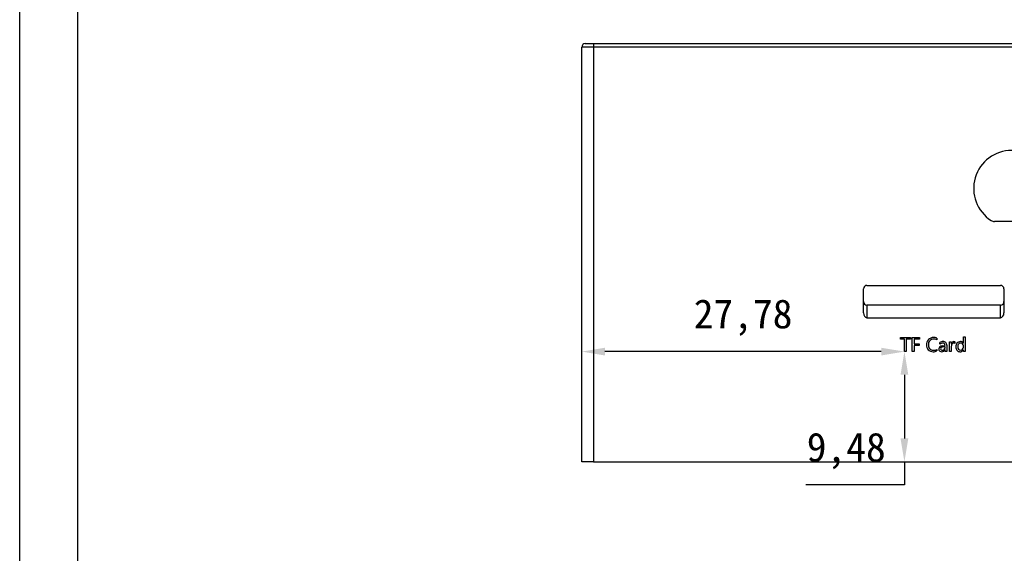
# Model space of a CAD drawing. Header units: millimetres. Extents: x 1578 to 1793, y 2179 to 2535.
# Tile 7 of 19: x 1578 to 1663, y 2319 to 2365. Entities that reach past the tile are written whole.
import ezdxf

# ---------------------------------------------------------------- set-up
doc = ezdxf.new("R2010")
doc.units = ezdxf.units.MM
doc.styles.add('标注2.5', font='simhei.ttf', dxfattribs={"height": 2.5})
doc.dimstyles.new('标注绿色', dxfattribs={"dimtxt": 2.5, "dimasz": 2, "dimexe": 0, "dimexo": 0, "dimgap": 1.524, "dimtad": 1, "dimtih": 1, "dimtoh": 1, "dimzin": 1, "dimtxsty": '标注2.5', "dimcen": 2.5, "dimclrd": 3, "dimclre": 3, "dimclrt": 3, "dimadec": 1, "dimazin": 0, "dimtfac": 1, "dimtmove": 0, "dimatfit": 3, "dimfxl": 1, "dimtzin": 1, "dimarcsym": 0})

# ---------------------------------------------------------------- blocks, each defined once
blk = doc.blocks.new('*D14')
at = {"color": 3, "lineweight": -2, "transparency": 16777216}
for p, q in [((1654.371, 2334.424), (1654.371, 2328.944)), ((1654.371, 2326.944), (1654.371, 2324.944)), ((1654.371, 2324.944), (1645.88, 2324.944))]:
    blk.add_line(p, q, dxfattribs=at)
at = {"color": 3, "transparency": 16777216}
for points in [[(1654.037, 2334.424), (1654.704, 2334.424), (1654.371, 2336.424)], [(1654.037, 2328.944), (1654.704, 2328.944), (1654.371, 2326.944)]]:
    blk.add_solid(points, dxfattribs=at)
at = {"layer": 'Defpoints', "color": 0, "transparency": 16777216}
for p in [(1654.371, 2336.424), (1654.371, 2326.944), (1654.371, 2326.944)]:
    blk.add_point(p, dxfattribs=at)
at = {"color": 3, "transparency": 16777216, "insert": (1649.364, 2327.872), "char_height": 2.5, "attachment_point": 5, "style": '标注2.5'}
blk.add_mtext('9,48', dxfattribs=at)
blk = doc.blocks.new('*D27')
at = {"color": 3, "lineweight": -2, "transparency": 16777216}
for p, q in [((1652.371, 2336.424), (1628.59, 2336.424)), ((1654.371, 2336.424), (1654.371, 2336.424))]:
    blk.add_line(p, q, dxfattribs=at)
at = {"color": 3, "transparency": 16777216}
for points in [[(1628.59, 2336.757), (1628.59, 2336.09), (1626.59, 2336.424)], [(1652.371, 2336.757), (1652.371, 2336.09), (1654.371, 2336.424)]]:
    blk.add_solid(points, dxfattribs=at)
at = {"layer": 'Defpoints', "color": 0, "transparency": 16777216}
for p in [(1626.59, 2336.424), (1626.59, 2336.424), (1654.371, 2336.424)]:
    blk.add_point(p, dxfattribs=at)
at = {"color": 3, "transparency": 16777216, "insert": (1640.48, 2339.352), "char_height": 2.5, "attachment_point": 5, "style": '标注2.5'}
blk.add_mtext('27,78', dxfattribs=at)

msp = doc.modelspace()

# ---------------------------------------------------------------- linework, layer by layer
at = {"linetype": 'Continuous', "lineweight": 25}
for p, q in [((1626.89, 2362.944), (1627.59, 2362.944)), ((1627.59, 2362.944), (1627.59, 2362.644)), ((1627.59, 2362.944), (1741.04, 2362.944)), ((1627.59, 2362.644), (1626.59, 2362.644)), ((1626.59, 2326.944), (1626.59, 2362.644)), ((1626.59, 2360.374), (1626.59, 2362.644)), ((1627.59, 2362.644), (1627.59, 2326.944)), ((1741.04, 2362.644), (1627.59, 2362.644)), ((1665.106, 2347.631), (1662.113, 2347.631)), ((1650.84, 2339.748), (1650.84, 2341.824)), ((1651.14, 2342.124), (1662.64, 2342.124)), ((1662.94, 2341.824), (1662.94, 2339.748)), ((1662.64, 2340.424), (1651.14, 2340.424)), ((1651.14, 2340.424), (1651.14, 2339.344)), ((1662.64, 2339.344), (1662.64, 2340.424)), ((1651.14, 2339.344), (1662.64, 2339.344)), ((1627.59, 2326.944), (1626.59, 2326.944)), ((1627.59, 2326.944), (1741.04, 2326.944))]:
    msp.add_line(p, q, dxfattribs=at)
at = {"linetype": 'Continuous'}
for p, q in [((1654.034, 2337.492), (1654.034, 2337.624)), ((1654.034, 2337.624), (1654.883, 2337.624)), ((1654.371, 2337.492), (1654.034, 2337.492)), ((1654.371, 2336.424), (1654.371, 2337.492)), ((1654.883, 2337.492), (1654.532, 2337.492)), ((1654.532, 2337.492), (1654.532, 2336.424)), ((1654.883, 2337.624), (1654.883, 2337.492)), ((1655.044, 2336.424), (1655.044, 2337.624)), ((1655.044, 2337.624), (1655.658, 2337.624)), ((1655.658, 2337.492), (1655.205, 2337.492)), ((1655.205, 2337.492), (1655.205, 2337.082)), ((1655.658, 2337.624), (1655.658, 2337.492)), ((1657.166, 2337.591), (1657.166, 2337.43)), ((1658.263, 2336.424), (1658.263, 2337.272)), ((1658.263, 2337.272), (1658.41, 2337.272)), ((1658.41, 2337.272), (1658.41, 2337.104)), ((1658.717, 2337.269), (1658.717, 2337.122)), ((1659.449, 2337.162), (1659.449, 2337.682)), ((1659.449, 2337.682), (1659.595, 2337.682)), ((1659.595, 2337.682), (1659.595, 2336.424)), ((1654.532, 2336.424), (1654.371, 2336.424)), ((1655.205, 2336.424), (1655.044, 2336.424)), ((1655.205, 2337.082), (1655.629, 2337.082)), ((1655.629, 2336.95), (1655.205, 2336.95)), ((1655.205, 2336.95), (1655.205, 2336.424)), ((1655.629, 2337.082), (1655.629, 2336.95)), ((1657.166, 2336.618), (1657.166, 2336.486)), ((1657.415, 2337.053), (1657.415, 2337.199)), ((1657.613, 2336.927), (1657.868, 2336.962)), ((1657.868, 2336.847), (1657.67, 2336.82)), ((1657.868, 2336.57), (1657.864, 2336.57)), ((1657.868, 2336.77), (1657.868, 2336.847)), ((1657.868, 2336.424), (1657.868, 2336.57)), ((1658.015, 2336.424), (1657.868, 2336.424)), ((1658.015, 2336.967), (1658.015, 2336.424)), ((1658.41, 2336.424), (1658.263, 2336.424)), ((1658.41, 2337.104), (1658.413, 2337.104)), ((1658.41, 2336.856), (1658.41, 2336.424)), ((1659.446, 2337.162), (1659.449, 2337.162)), ((1659.449, 2336.566), (1659.446, 2336.566)), ((1659.449, 2336.424), (1659.449, 2336.566)), ((1659.595, 2336.424), (1659.449, 2336.424)), ((1659.45, 2336.812), (1659.45, 2336.925))]:
    msp.add_line(p, q, dxfattribs=at)
for points in [[(1793.03, 2178.525), (1578.197, 2178.525), (1578.197, 2535.294), (1793.03, 2535.294)], [(1788.03, 2183.525), (1583.197, 2183.525), (1583.197, 2530.294), (1788.03, 2530.294)]]:
    msp.add_lwpolyline(points, close=True)
at = {"linetype": 'Continuous', "flags": 128}
for points in [[(1658.637, 2337.287), (1658.683, 2337.282), (1658.717, 2337.269)], [(1657.67, 2336.82), (1657.622, 2336.812), (1657.574, 2336.798), (1657.531, 2336.775), (1657.506, 2336.745), (1657.492, 2336.709), (1657.488, 2336.67)], [(1658.613, 2337.155), (1658.563, 2337.148), (1658.518, 2337.126), (1658.481, 2337.092), (1658.453, 2337.05), (1658.427, 2336.989), (1658.414, 2336.923), (1658.41, 2336.856)], [(1659.22, 2337.155), (1659.156, 2337.148), (1659.096, 2337.124), (1659.046, 2337.084), (1659.009, 2337.032), (1658.983, 2336.969), (1658.97, 2336.903), (1658.966, 2336.835)]]:
    msp.add_lwpolyline(points, dxfattribs=at)
at = {"linetype": 'Continuous', "lineweight": 25}
for centre, radius, start, end in [((1626.89, 2362.644), 0.3, 90, 180), ((1663.61, 2350.468), 3.275, 302.63385, 237.36615), ((1662.113, 2348.131), 0.5, 237.36615, 270), ((1651.14, 2341.824), 0.3, 90, 180), ((1662.64, 2341.824), 0.3, 0, 90), ((1651.14, 2340.724), 0.3, 180, 270), ((1662.64, 2340.724), 0.3, 270, 0)]:
    msp.add_arc(centre, radius, start, end, dxfattribs=at)
at = {"linetype": 'Continuous'}
for centre, radius, start, end in [((1656.871, 2337.039), 0.599, 88.83982, 183.63732), ((1656.885, 2337.053), 0.453, 90.0698, 185.38112), ((1656.906, 2336.913), 0.725, 69.05497, 91.82525), ((1656.889, 2336.97), 0.537, 58.96806, 90.44992), ((1657.699, 2336.782), 0.505, 89.10308, 124.29398), ((1657.729, 2337), 0.288, 353.32859, 94.29367), ((1658.644, 2337.049), 0.238, 91.71582, 166.60725), ((1659.207, 2336.881), 0.406, 91.88464, 187.52114), ((1659.212, 2337.008), 0.279, 33.25547, 93.78214), ((1656.821, 2336.959), 0.55, 175.57428, 271.49812), ((1656.855, 2336.965), 0.424, 173.74146, 270.31392), ((1656.856, 2337.069), 0.66, 268.22024, 297.97814), ((1656.872, 2337.138), 0.597, 268.59712, 299.4143), ((1657.612, 2336.641), 0.285, 89.8745, 177.59488), ((1657.571, 2336.651), 0.244, 179.59107, 276.88059), ((1657.696, 2336.717), 0.439, 90.15613, 129.96042), ((1657.627, 2336.679), 0.139, 183.70269, 276.91951), ((1657.604, 2336.7), 0.291, 269.25469, 333.47345), ((1657.647, 2336.762), 0.221, 269.14764, 2.11944), ((1657.701, 2336.986), 0.169, 351.68788, 91.8872), ((1658.622, 2337.003), 0.153, 51.46916, 93.55129), ((1659.167, 2336.775), 0.366, 171.54257, 268.45945), ((1659.217, 2336.795), 0.255, 170.94454, 267.38858), ((1659.171, 2336.727), 0.318, 267.33942, 329.57142), ((1659.197, 2336.794), 0.253, 272.05409, 4.04371), ((1659.224, 2336.93), 0.226, 358.87004, 90.95691)]:
    msp.add_arc(centre, radius, start, end, dxfattribs=at)
at = {"linetype": 'Continuous', "lineweight": 25}
for centre, start_param, end_param in [((1651.14, 2339.748), 4.712389, 6.283185), ((1662.64, 2339.748), 0, 1.570796)]:
    msp.add_ellipse(centre, major_axis=(0, -0.404), ratio=0.743128, start_param=start_param, end_param=end_param, dxfattribs=at)

# ---------------------------------------------------------------- dimensions: what is measured, and where the dimension line sits
dim = msp.add_linear_dim(base=(1626.59, 2336.424), p1=(1654.371, 2336.424), p2=(1626.59, 2336.424), dimstyle='标注绿色')
dim.commit()
dim.dimension.update_dxf_attribs({"geometry": '*D27', "text_midpoint": (1640.48, 2339.352)})
dim = msp.add_linear_dim(base=(1654.371, 2326.944), p1=(1654.371, 2336.424), p2=(1654.371, 2326.944), angle=90, dimstyle='标注绿色')
dim.commit()
dim.dimension.update_dxf_attribs({"geometry": '*D14', "text_midpoint": (1649.364, 2327.872)})

doc.saveas('drawing.dxf')
